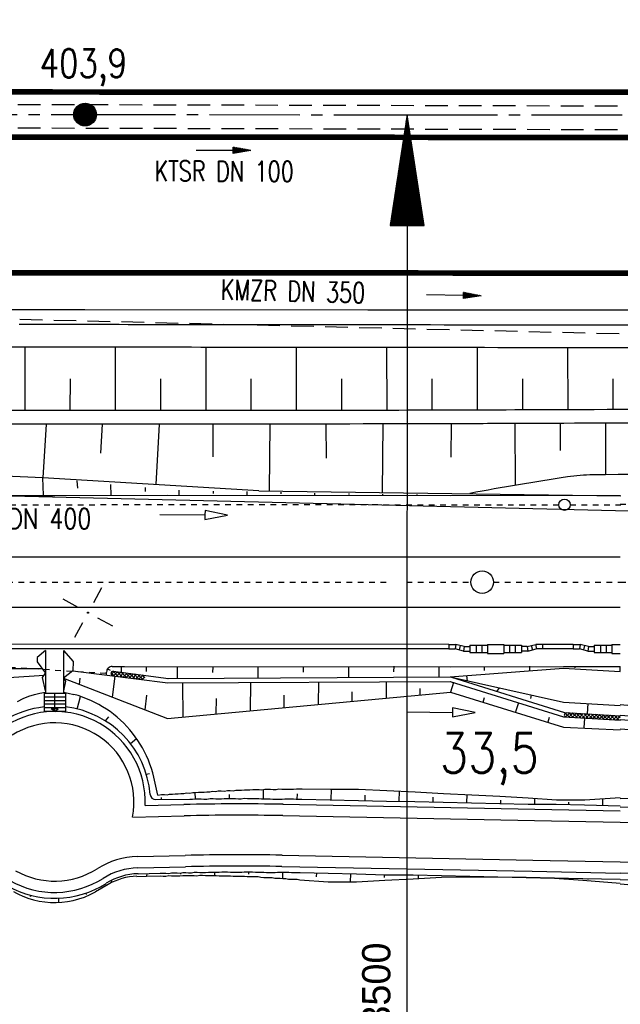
# Model space of a CAD drawing. Extents: x 0 to 1135, y 0 to 420.
# Tile 11 of 79: x 316 to 369, y 142 to 229. Entities that reach past the tile are written whole.
import ezdxf
from ezdxf.enums import TextEntityAlignment as Align

# ---------------------------------------------------------------- set-up
doc = ezdxf.new("R2010")
doc.units = 0
doc.header["$LTSCALE"] = 2
doc.header["$MEASUREMENT"] = 0
for name, pattern in [('ACAD_ISO03W100', [0.5, 0.25, -0.25]), ('ACAD_ISO10W100W', [0.5, 0.25, -0.25]), ('ACHSE', [5.5, 4, -0.5, 0.5, -0.5]), ('AUSGEZOGEN', [0]), ('GESTRICH-X2', [1.5, 1, -0.5])]:
    doc.linetypes.add(name, pattern=pattern)
doc.layers.get('0').update_dxf_attribs({"color": 8, "linetype": 'AUSGEZOGEN'})
for name, color, linetype in [('ACHSELEMENT', 8, 'AUSGEZOGEN'), ('ACHSETOP', 250, 'ACHSE'), ('Bahnachse', 7, 'CONTINUOUS'), ('BOESCHG', 8, 'AUSGEZOGEN'), ('Böschungen', 15, 'CONTINUOUS'), ('FBRTOP', 8, 'AUSGEZOGEN'), ('Gleisachse', 7, 'CONTINUOUS'), ('GRENZL-BAB', 7, 'AUSGEZOGEN'), ('HEKT_B', 250, 'CONTINUOUS'), ('Kabelanlagen', 15, 'CONTINUOUS'), ('KANAL', 200, 'GESTRICH-X2'), ('MULDE', 8, 'AUSGEZOGEN'), ('NETZ', 250, 'AUSGEZOGEN'), ('PFEIL', 200, 'CONTINUOUS'), ('Planung_SSF_Zugänglichkeit', 15, 'CONTINUOUS'), ('TEXTO', 200, 'CONTINUOUS'), ('Tiefenentwässerung', 15, 'CONTINUOUS'), ('Tiefenentwässerung_und_Sammelle', 15, 'CONTINUOUS'), ('WEG-BÖSCHUNGEN', 15, 'CONTINUOUS'), ('Wege', 15, 'CONTINUOUS')]:
    doc.layers.add(name, color=color, linetype=linetype)
doc.styles.add('ROMANS', font='romans.shx', dxfattribs={"width": 0.8})
doc.styles.add('UNIR-H', font='unir_h.shx', dxfattribs={"width": 0.8})

# ---------------------------------------------------------------- blocks, each defined once
blk = doc.blocks.new('IKR')
at = {"color": 0}
for p, q in [((0, 1), (0, 2.5)), ((-2.5, 0), (-1, 0)), ((1, 0), (2.5, 0)), ((0, -2.5), (0, -1))]:
    blk.add_line(p, q, dxfattribs=at)
blk.add_circle((0, 0), 0.05, dxfattribs=at)
blk.add_point((0, 0), dxfattribs=at)
blk = doc.blocks.new('*X17')
at = {"color": 0}
for p, q in [((212.234, 257.394), (213.242, 258.402)), ((212.236, 257.466), (213.169, 258.4)), ((212.237, 257.326), (213.31, 258.399)), ((212.244, 257.262), (213.373, 258.392)), ((212.244, 257.545), (213.09, 258.391)), ((212.254, 257.202), (213.434, 258.381)), ((212.261, 257.633), (213.003, 258.375)), ((212.268, 257.145), (213.491, 258.368)), ((212.284, 257.09), (213.545, 258.351)), ((212.29, 257.732), (212.903, 258.346)), ((212.303, 257.038), (213.597, 258.333)), ((212.324, 256.988), (213.647, 258.312)), ((212.343, 257.856), (212.779, 258.293)), ((212.347, 256.941), (213.694, 258.288)), ((212.372, 256.895), (213.74, 258.263)), ((212.399, 256.852), (213.783, 258.236)), ((212.428, 256.81), (213.825, 258.207)), ((212.459, 256.77), (213.865, 258.176)), ((212.492, 256.732), (213.903, 258.143)), ((212.526, 256.696), (213.939, 258.109)), ((212.563, 256.662), (213.974, 258.073)), ((212.601, 256.629), (214.006, 258.035)), ((212.64, 256.598), (214.037, 257.995)), ((212.682, 256.569), (214.066, 257.953)), ((212.726, 256.542), (214.093, 257.91)), ((212.771, 256.517), (214.119, 257.864)), ((212.819, 256.493), (214.142, 257.817)), ((212.868, 256.472), (214.163, 257.767)), ((212.92, 256.454), (214.182, 257.715)), ((212.975, 256.437), (214.198, 257.661)), ((213.032, 256.424), (214.211, 257.603)), ((213.092, 256.414), (214.222, 257.543)), ((213.156, 256.407), (214.229, 257.479)), ((213.224, 256.404), (214.232, 257.412)), ((213.296, 256.406), (214.23, 257.339)), ((213.375, 256.414), (214.222, 257.26)), ((213.463, 256.43), (214.205, 257.173)), ((213.563, 256.46), (214.176, 257.073)), ((213.686, 256.512), (214.123, 256.949))]:
    blk.add_line(p, q, dxfattribs=at)
blk = doc.blocks.new('SRMAST2')
at = {"color": 0}
blk.add_circle((0, 0), 0.999, dxfattribs=at)
blk.add_point((0, 0), dxfattribs=at)
blk.add_blockref('*X17', (-213.233, -257.403))
blk = doc.blocks.new('*X41')
at = {"color": 0}
for p, q in [((770.458, 144.345), (770.725, 144.611)), ((770.471, 144.428), (770.716, 144.673)), ((770.484, 144.512), (770.706, 144.734)), ((770.497, 144.595), (770.697, 144.795)), ((770.509, 144.679), (770.687, 144.857)), ((770.522, 144.762), (770.678, 144.918)), ((770.535, 144.846), (770.669, 144.979)), ((770.548, 144.929), (770.659, 145.041)), ((770.561, 145.013), (770.65, 145.102)), ((770.573, 145.096), (770.64, 145.163)), ((770.586, 145.18), (770.631, 145.225)), ((770.599, 145.263), (770.622, 145.286)), ((770.279, 143.176), (770.856, 143.753)), ((770.292, 143.259), (770.847, 143.814)), ((770.305, 143.343), (770.838, 143.875)), ((770.318, 143.426), (770.828, 143.937)), ((770.331, 143.51), (770.819, 143.998)), ((770.343, 143.593), (770.809, 144.059)), ((770.356, 143.677), (770.8, 144.121)), ((770.369, 143.76), (770.791, 144.182)), ((770.382, 143.844), (770.781, 144.243)), ((770.394, 143.927), (770.772, 144.305)), ((770.407, 144.011), (770.762, 144.366)), ((770.42, 144.094), (770.753, 144.427)), ((770.433, 144.178), (770.744, 144.489)), ((770.446, 144.261), (770.734, 144.55)), ((770.1, 142.007), (770.988, 142.894)), ((770.113, 142.091), (770.978, 142.956)), ((770.126, 142.174), (770.969, 143.017)), ((770.139, 142.258), (770.96, 143.078)), ((770.152, 142.341), (770.95, 143.14)), ((770.164, 142.425), (770.941, 143.201)), ((770.177, 142.508), (770.931, 143.262)), ((770.19, 142.592), (770.922, 143.324)), ((770.203, 142.675), (770.913, 143.385)), ((770.215, 142.758), (770.903, 143.446)), ((770.228, 142.842), (770.894, 143.508)), ((770.241, 142.925), (770.884, 143.569)), ((770.254, 143.009), (770.875, 143.63)), ((770.267, 143.092), (770.866, 143.692)), ((769.909, 140.755), (771.129, 141.974)), ((769.922, 140.838), (771.119, 142.036)), ((769.934, 140.922), (771.11, 142.097)), ((769.947, 141.005), (771.1, 142.158)), ((769.96, 141.089), (771.091, 142.22)), ((769.973, 141.172), (771.082, 142.281)), ((769.985, 141.256), (771.072, 142.342)), ((769.998, 141.339), (771.063, 142.404)), ((770.011, 141.423), (771.053, 142.465)), ((770.024, 141.506), (771.044, 142.526)), ((770.037, 141.59), (771.035, 142.588)), ((770.049, 141.673), (771.025, 142.649)), ((770.062, 141.757), (771.016, 142.71)), ((770.075, 141.84), (771.006, 142.772)), ((770.088, 141.924), (770.997, 142.833)), ((769.73, 139.586), (771.26, 141.116)), ((769.743, 139.669), (771.251, 141.177)), ((769.755, 139.753), (771.241, 141.239)), ((769.768, 139.836), (771.232, 141.3)), ((769.781, 139.92), (771.222, 141.361)), ((769.794, 140.003), (771.213, 141.423)), ((769.807, 140.087), (771.204, 141.484)), ((769.819, 140.17), (771.194, 141.545)), ((769.832, 140.254), (771.185, 141.607)), ((769.845, 140.337), (771.175, 141.668)), ((769.858, 140.421), (771.166, 141.729)), ((769.87, 140.504), (771.157, 141.79)), ((769.883, 140.588), (771.147, 141.852)), ((769.896, 140.671), (771.138, 141.913)), ((769.551, 138.417), (771.391, 140.257)), ((769.564, 138.501), (771.382, 140.319)), ((769.577, 138.584), (771.373, 140.38)), ((769.589, 138.667), (771.363, 140.441)), ((769.602, 138.751), (771.354, 140.503)), ((769.615, 138.834), (771.344, 140.564)), ((769.628, 138.918), (771.335, 140.625)), ((769.64, 139.001), (771.326, 140.687)), ((769.653, 139.085), (771.316, 140.748)), ((769.666, 139.168), (771.307, 140.809)), ((769.679, 139.252), (771.297, 140.871)), ((769.692, 139.335), (771.288, 140.932)), ((769.704, 139.419), (771.279, 140.993)), ((769.717, 139.502), (771.269, 141.055)), ((769.372, 137.248), (771.523, 139.399)), ((769.385, 137.332), (771.513, 139.46)), ((769.398, 137.415), (771.504, 139.521)), ((769.41, 137.499), (771.495, 139.583)), ((769.423, 137.582), (771.485, 139.644)), ((769.436, 137.666), (771.476, 139.705)), ((769.449, 137.749), (771.466, 139.767)), ((769.462, 137.833), (771.457, 139.828)), ((769.474, 137.916), (771.448, 139.889)), ((769.487, 138), (771.438, 139.951)), ((769.5, 138.083), (771.429, 140.012)), ((769.513, 138.167), (771.419, 140.073)), ((769.525, 138.25), (771.41, 140.135)), ((769.538, 138.334), (771.401, 140.196)), ((769.193, 136.079), (771.654, 138.54)), ((769.206, 136.163), (771.645, 138.602)), ((769.219, 136.246), (771.635, 138.663)), ((769.232, 136.33), (771.626, 138.724)), ((769.244, 136.413), (771.617, 138.786)), ((769.257, 136.497), (771.607, 138.847)), ((769.27, 136.58), (771.598, 138.908)), ((769.283, 136.664), (771.588, 138.97)), ((769.295, 136.747), (771.579, 139.031)), ((769.308, 136.831), (771.57, 139.092)), ((769.321, 136.914), (771.56, 139.154)), ((769.334, 136.998), (771.551, 139.215)), ((769.347, 137.081), (771.542, 139.276)), ((769.359, 137.165), (771.532, 139.338)), ((769.116, 135.578), (771.71, 138.172)), ((769.129, 135.662), (771.701, 138.234)), ((769.142, 135.745), (771.692, 138.295)), ((769.155, 135.829), (771.682, 138.356)), ((769.158, 135.549), (771.72, 138.111)), ((769.168, 135.912), (771.673, 138.418)), ((769.18, 135.996), (771.664, 138.479)), ((769.229, 135.549), (771.729, 138.05)), ((769.299, 135.549), (771.739, 137.988)), ((769.37, 135.549), (771.748, 137.927)), ((769.441, 135.549), (771.757, 137.866)), ((769.511, 135.549), (771.767, 137.804)), ((769.582, 135.549), (771.776, 137.743)), ((769.653, 135.549), (771.786, 137.682)), ((769.724, 135.549), (771.795, 137.62)), ((769.794, 135.549), (771.804, 137.559)), ((769.865, 135.549), (771.814, 137.498)), ((769.936, 135.549), (771.823, 137.436)), ((770.006, 135.549), (771.832, 137.375)), ((770.077, 135.549), (771.842, 137.314)), ((770.148, 135.549), (771.851, 137.252)), ((770.218, 135.549), (771.861, 137.191)), ((770.289, 135.549), (771.87, 137.13)), ((770.36, 135.549), (771.879, 137.069)), ((770.431, 135.549), (771.889, 137.007)), ((770.501, 135.549), (771.898, 136.946)), ((770.572, 135.549), (771.908, 136.885)), ((770.643, 135.549), (771.917, 136.823)), ((770.713, 135.549), (771.926, 136.762)), ((770.784, 135.549), (771.936, 136.701)), ((770.855, 135.549), (771.945, 136.639)), ((770.926, 135.549), (771.955, 136.578)), ((770.996, 135.549), (771.964, 136.517)), ((771.067, 135.549), (771.973, 136.455)), ((771.138, 135.549), (771.983, 136.394)), ((771.208, 135.549), (771.992, 136.333)), ((771.279, 135.549), (772.001, 136.271)), ((771.35, 135.549), (772.011, 136.21)), ((771.421, 135.549), (772.02, 136.149)), ((771.491, 135.549), (772.03, 136.087)), ((771.562, 135.549), (772.039, 136.026)), ((771.633, 135.549), (772.048, 135.965)), ((771.703, 135.549), (772.058, 135.903)), ((771.774, 135.549), (772.067, 135.842)), ((771.845, 135.549), (772.077, 135.781)), ((771.916, 135.549), (772.086, 135.719)), ((771.986, 135.549), (772.095, 135.658)), ((772.057, 135.549), (772.105, 135.597))]:
    blk.add_line(p, q, dxfattribs=at)
blk = doc.blocks.new('ELPFEIL')
for p, q in [((0, 0), (-1.5, -9.8)), ((0, 0), (0, -70)), ((1.5, -9.8), (0, 0)), ((-1.5, -9.8), (1.5, -9.8))]:
    blk.add_line(p, q)
blk.add_blockref('*X41', (-770.612, -145.349))
blk = doc.blocks.new('*X44')
at = {"color": 0, "linetype": 'ByBlock'}
for p, q in [((-796523, 900427), (-796244, 900706)), ((-795889, 900257), (-796350, 900719)), ((-796319, 900313), (-795962, 900670)), ((-796037, 900277), (-795680, 900634)), ((-795523, 900211), (-795986, 900673)), ((-795158, 900164), (-795621, 900626)), ((-796254, 900304), (-796535, 900585)), ((-795755, 900240), (-795398, 900598)), ((-795473, 900204), (-795116, 900562)), ((-794793, 900117), (-795256, 900580)), ((-795191, 900168), (-794834, 900525)), ((-794909, 900132), (-794552, 900489)), ((-794428, 900070), (-794891, 900533)), ((-794627, 900096), (-794270, 900453)), ((-794063, 900023), (-794526, 900486)), ((-794345, 900060), (-793988, 900417)), ((-793698, 899977), (-794161, 900439)), ((-794063, 900023), (-793706, 900381)), ((-793543, 900139), (-793796, 900392)), ((-793781, 899987), (-793531, 900237))]:
    blk.add_line(p, q, dxfattribs=at)
blk = doc.blocks.new('*X45')
at = {"color": 0, "linetype": 'ByBlock'}
for p, q in [((-756354, 896680), (-756477, 896802)), ((-756472, 896885), (-756282, 897075)), ((-756016, 896660), (-756441, 897085)), ((-756359, 896680), (-755982, 897056)), ((-755678, 896640), (-756102, 897064)), ((-756058, 896662), (-755683, 897038)), ((-755340, 896620), (-755763, 897043)), ((-755758, 896644), (-755383, 897019)), ((-755458, 896627), (-755084, 897001)), ((-755001, 896599), (-755424, 897022)), ((-755157, 896609), (-754784, 896982)), ((-754663, 896579), (-755084, 897001)), ((-754857, 896591), (-754484, 896963)), ((-754325, 896559), (-754745, 896980)), ((-754557, 896573), (-754185, 896945)), ((-753986, 896539), (-754406, 896959)), ((-754256, 896555), (-753885, 896926)), ((-753648, 896519), (-754067, 896937)), ((-753956, 896537), (-753586, 896908)), ((-753310, 896499), (-753727, 896916)), ((-753656, 896520), (-753286, 896889)), ((-752972, 896479), (-753388, 896895)), ((-753355, 896502), (-752986, 896870)), ((-753055, 896484), (-752687, 896852)), ((-752633, 896459), (-753049, 896874)), ((-752754, 896466), (-752387, 896833)), ((-752295, 896439), (-752710, 896853)), ((-752454, 896448), (-752088, 896815)), ((-751957, 896419), (-752370, 896832)), ((-752154, 896430), (-751788, 896796)), ((-751618, 896399), (-752031, 896811)), ((-751853, 896413), (-751517, 896749)), ((-751517, 896615), (-751692, 896790)), ((-751553, 896395), (-751517, 896431))]:
    blk.add_line(p, q, dxfattribs=at)
blk = doc.blocks.new('PFEIL2')
at = {"color": 0}
for p, q in [((0.88, 0.002), (-2.401, -0.012)), ((0.881, -0.271), (0.879, 0.276)), ((0.879, 0.276), (2.429, 0.009)), ((0.911, 0.27), (0.879, 0.265)), ((0.965, 0.261), (0.879, 0.246)), ((1.019, 0.252), (0.879, 0.228)), ((1.073, 0.242), (0.879, 0.209)), ((1.127, 0.233), (0.879, 0.191)), ((1.181, 0.224), (0.879, 0.172)), ((1.235, 0.214), (0.879, 0.154)), ((1.289, 0.205), (0.879, 0.135)), ((1.343, 0.196), (0.879, 0.117)), ((1.397, 0.187), (0.879, 0.098)), ((1.451, 0.177), (0.879, 0.08)), ((1.505, 0.168), (0.879, 0.061)), ((1.559, 0.159), (0.88, 0.043)), ((1.613, 0.149), (0.88, 0.024)), ((1.668, 0.14), (0.88, 0.006)), ((1.722, 0.131), (0.88, -0.013)), ((1.776, 0.121), (0.88, -0.031)), ((1.83, 0.112), (0.88, -0.05)), ((1.884, 0.103), (0.88, -0.068)), ((1.938, 0.094), (0.88, -0.087)), ((1.992, 0.084), (0.88, -0.105)), ((2.046, 0.075), (0.88, -0.124)), ((2.1, 0.066), (0.88, -0.142)), ((2.154, 0.056), (0.88, -0.161)), ((2.208, 0.047), (0.88, -0.179)), ((2.262, 0.038), (0.881, -0.198)), ((2.316, 0.029), (0.881, -0.216)), ((2.37, 0.019), (0.881, -0.235)), ((2.424, 0.01), (0.881, -0.253)), ((2.429, 0.009), (0.881, -0.271))]:
    blk.add_line(p, q, dxfattribs=at)

msp = doc.modelspace()

# ---------------------------------------------------------------- linework, layer by layer
at = {"layer": 'ACHSELEMENT'}
msp.add_line((350.446, 150.35), (350.436, 126.004), dxfattribs=at)
at = {"layer": 'ACHSETOP'}
msp.add_lwpolyline([(25, 220.371), (47.007, 220.371), (97.007, 220.371), (147.007, 220.371), (172.006, 220.371), (197.006, 220.371), (222.006, 220.371), (247.006, 220.371), (250.479, 220.371), (272.005, 220.37), (297.005, 220.366), (322.006, 220.36), (347.006, 220.351), (350.474, 220.35), (372.005, 220.341), (397.005, 220.33), (422.005, 220.32), (447.005, 220.309), (497.004, 220.287), (622.005, 220.234), (797.005, 220.158), (922.005, 220.105), (950, 220.093)], dxfattribs=at)
at = {"layer": 'Bahnachse', "linetype": 'ACAD_ISO10W100W'}
msp.add_line((369.305, 179.005), (376.643, 179.004), dxfattribs=at)
for points in [[(258.111, 179.024), (348.871, 179.004)], [(350.412, 179.004), (356.112, 179.002)], [(358.11, 179.002), (369.32, 178.999)]]:
    msp.add_lwpolyline(points, dxfattribs=at)
at = {"layer": 'Bahnachse', "linetype": 'Continuous'}
msp.add_circle((357.111, 178.997), 1, dxfattribs=at)
at = {"layer": 'BOESCHG'}
for p, q in [((316.679, 199.784), (316.675, 194.185)), ((324.676, 199.779), (324.675, 194.181)), ((332.674, 199.772), (332.675, 194.18)), ((340.669, 199.763), (340.675, 194.184)), ((348.663, 199.754), (348.675, 194.196)), ((356.656, 199.745), (356.675, 194.218)), ((364.651, 199.737), (364.675, 194.249)), ((320.676, 196.982), (320.675, 194.182)), ((328.675, 196.978), (328.675, 194.18)), ((336.674, 196.975), (336.675, 194.181)), ((344.67, 196.974), (344.675, 194.189)), ((352.667, 196.978), (352.675, 194.206)), ((360.664, 196.987), (360.675, 194.232)), ((368.663, 197), (368.675, 194.266)), ((360.001, 193.032), (360.022, 187.599)), ((364.001, 193.048), (364.011, 190.646)), ((368.001, 193.065), (368.021, 188.531))]:
    msp.add_line(p, q, dxfattribs=at)
for points in [[(240.26, 195.624, 0.000002), (211.79, 195.527, 0.000005), (200.503, 195.488, 0.000082)], [(460.233, 199.648, -0.025062), (458.972, 198.779, -0.042415), (458.262, 198.413, -0.018213), (455.348, 197.337, -0.059816), (454.418, 197.15, -0.002893), (452.571, 197.016, -0.001), (447.225, 196.669, -0.001765), (439.818, 196.229, 0.003053), (435.537, 195.964, 0.045481), (431.565, 195.327, -0.045299), (427.577, 194.687, -0.005577), (424.649, 194.518, -0.010247), (423.053, 194.477, -0.00104), (414.16, 194.447, 0.000731), (401.509, 194.412, 0.000107), (380.864, 194.321, -0.000119), (362.377, 194.24, -0.000936), (337.118, 194.182, -0.000577), (296.166, 194.213, -0.00252)], [(461.232, 199.305, -0.021814), (459.547, 198.162, -0.036959), (458.479, 197.609, -0.013509), (455.192, 196.306, -0.067241), (454.495, 196.153, -0.003706), (452.907, 196.035, -0.001048), (447.288, 195.671, -0.001936), (439.231, 195.197, 0.004351), (435.646, 194.968, 0.03735), (432.301, 194.473, -0.027034), (427.697, 193.694, -0.005773), (424.132, 193.329, -0.019952), (423.096, 193.277, -0.002707), (416.8, 193.244, 0.001115), (401.514, 193.212, 0.000068), (377.865, 193.107, -0.000104), (362.38, 193.04, -0.000237), (356.001, 193.017, -0.000576)], [(356.001, 193.017, -0.000699), (337.155, 192.983, -0.000576), (296.159, 193.013, -0.002521), (287.085, 193.076, -0.003211), (279.963, 193.207, -0.007018), (278.52, 193.263, 0.028424)], [(356.021, 186.885, -0.008995), (364.642, 188.338, -0.034523), (366.915, 188.52, -0.005771), (384.577, 188.509, 0.006002), (401.561, 188.506, 0.012804), (416.758, 189.075, -0.034322), (422.437, 189.043, -0.074028), (424.16, 188.654, 0.044479), (426.974, 187.843, 0.037238), (428.015, 187.72, 0.020695), (429.9, 187.716)]]:
    msp.add_lwpolyline(points, format="xyb", dxfattribs=at)
at = {"layer": 'Böschungen', "linetype": 'Continuous'}
for p, q in [((318.286, 188.24), (286.878, 189.459)), ((337.369, 187.07), (318.286, 188.24)), ((337.369, 187.07), (369.377, 186.646)), ((323.908, 170.788), (323.908, 171.047)), ((324.002, 171.339), (324.217, 171.216)), ((324.409, 171.547), (325.489, 171.546)), ((324.462, 170.72), (324.461, 170.717)), ((324.497, 171.116), (329.377, 170.489)), ((325.199, 171.546), (325.186, 171.027)), ((327.397, 171.545), (327.415, 171.089)), ((330.16, 171.542), (330.16, 170.498)), ((354.398, 170.605), (364.377, 167.481)), ((358.616, 169.657), (358.421, 169.346)), ((361.44, 169.026), (361.371, 168.715)), ((379.32, 167.331), (369.32, 168.137)), ((379.185, 166.037), (369.319, 166.833)), ((379.195, 166.436), (369.32, 167.208)), ((379.15, 165.187), (369.319, 165.999))]:
    msp.add_line(p, q, dxfattribs=at)
for points in [[(318.559, 192.985), (318.274, 188.241)], [(323.415, 190.419), (323.562, 192.982)], [(328.563, 192.981), (328.273, 187.628)], [(333.339, 190.094), (333.331, 192.981)], [(338.328, 192.983), (338.276, 187.058)], [(343.339, 189.981), (343.332, 192.988)], [(348.329, 192.996), (348.275, 186.926)], [(354.381, 190.061), (354.41, 193.012)], [(318.322, 186.69), (318.286, 188.24)], [(321.283, 187.964), (321.328, 187.314)], [(324.322, 186.687), (324.281, 187.638)], [(327.328, 187.361), (327.325, 187.011)], [(25, 186.683), (29.311, 186.68), (54.312, 186.71), (79.313, 186.69), (104.314, 186.671), (129.315, 186.701), (154.316, 186.681), (179.317, 186.712), (204.318, 186.692), (229.318, 186.672), (254.32, 186.702), (269.32, 186.671), (274.32, 186.677), (279.32, 186.683), (304.321, 186.663), (315.322, 186.666), (319.322, 186.681), (329.322, 186.693), (354.323, 186.674), (364.324, 186.686), (369.321, 186.675)], [(330.322, 186.685), (330.326, 187.135)], [(333.326, 187.058), (333.324, 186.858)], [(336.323, 186.682), (336.326, 187.032)], [(339.325, 186.956), (339.324, 186.806)], [(342.323, 186.679), (342.325, 186.879)], [(345.324, 186.853), (345.323, 186.753)], [(348.323, 186.676), (348.324, 186.776)], [(351.324, 186.75), (351.323, 186.7)], [(25, 171.382), (29.326, 171.379), (54.327, 171.409), (79.278, 171.39), (104.279, 171.37), (129.28, 171.401), (154.281, 171.381), (179.282, 171.411), (204.283, 171.392), (229.284, 171.372), (254.285, 171.402), (269.285, 171.37), (274.286, 171.376), (279.286, 171.382), (304.287, 171.363), (315.287, 171.366), (318.192, 171.377)], [(25, 165.067), (29.324, 165.479), (54.29, 167.159), (79.297, 167.84), (104.301, 168.22), (129.305, 168.5), (154.303, 168.131), (179.302, 167.961), (204.313, 163.441), (229.31, 168.672), (254.311, 168.652), (269.316, 169.17), (274.316, 169.126), (279.318, 169.332), (304.323, 169.812), (315.28, 170.566), (318.381, 170.771)], [(320.921, 171.171), (329.326, 170.093), (354.279, 170.223), (364.301, 167.085), (369.325, 166.787)], [(324.409, 171.547), (354.29, 171.523), (364.291, 171.536), (369.32, 171.542)], [(329.28, 170.493), (354.282, 170.623), (364.289, 171.386), (369.32, 171.09)], [(329.28, 170.493), (354.282, 170.623), (364.289, 171.386), (369.32, 171.09)], [(333.289, 171.508), (333.285, 171.008)], [(337.289, 171.523), (337.281, 170.523)], [(341.29, 171.538), (341.285, 171.038)], [(345.29, 171.553), (345.281, 170.553)], [(349.29, 171.567), (349.286, 171.067)], [(353.29, 171.532), (353.282, 170.632)], [(357.29, 171.547), (357.287, 171.197)], [(361.291, 171.562), (361.287, 171.162)], [(365.29, 171.527), (365.29, 171.427)], [(369.291, 171.542), (369.287, 171.092)], [(320.105, 170.512), (329.299, 166.943), (354.32, 169.273), (364.294, 166.185), (369.315, 165.95)], [(321.525, 169.961), (321.58, 170.511)], [(324.632, 170.684), (324.415, 168.836)], [(329.28, 170.493), (354.282, 170.623), (364.313, 168.385), (369.32, 168.091)], [(330.626, 170.081), (330.65, 167.031)], [(336.627, 170.129), (336.605, 167.629)], [(342.628, 170.176), (342.61, 168.176)], [(348.628, 170.173), (348.615, 168.723)], [(354.578, 170.121), (354.32, 169.273)], [(355.733, 170.711), (355.779, 170.26)], [(327.306, 167.71), (327.467, 169.009)], [(339.608, 167.902), (339.617, 169.002)], [(345.613, 168.45), (345.62, 169.3)], [(351.618, 169.047), (351.623, 169.597)], [(333.603, 167.355), (333.614, 168.705)], [(357.213, 168.398), (357.316, 168.797)], [(360.312, 168.32), (360.055, 167.523)], [(366.462, 168.266), (366.404, 167.367)], [(350.494, 167.533), (354.494, 167.484), (354.489, 167.084), (356.494, 167.46), (354.499, 167.884), (354.494, 167.484)], [(364.377, 167.481), (369.32, 167.174)], [(362.948, 166.647), (363.051, 167.046)], [(366.151, 166.969), (366.093, 166.12)]]:
    msp.add_lwpolyline(points, dxfattribs=at)
msp.add_arc((324.408, 171.047), 0.5, 89.9549, 179.99653, dxfattribs=at)
at = {"layer": 'FBRTOP', "const_width": 0.5}
for points in [[(159.506, 218.371, 0.000005), (172.006, 218.371, 0.000002), (185.995, 218.371, 0.000002), (197.006, 218.371, 0.000005), (209.506, 218.371, -0.000006), (222.006, 218.371, -0.000002), (236.976, 218.371, -0.000002), (247.006, 218.371)], [(250.479, 222.371, -0.000002), (263.664, 222.37, -0.000002), (272.005, 222.37, -0.000033)], [(159.506, 222.371, 0.000005), (172.006, 222.371, 0.000002), (185.995, 222.371, 0.000002), (197.006, 222.371, 0.000005), (209.506, 222.371, -0.000006), (222.006, 222.371, -0.000002), (236.976, 222.371, -0.000003), (247.006, 222.371)], [(277.692, 222.37, -0.00001), (297.005, 222.366, -0.000009), (311.07, 222.363, -0.000011), (322.006, 222.36, -0.00004), (334.506, 222.355, 0.000056), (347.007, 222.351, 0.000011), (348.74, 222.351, -0.000027), (350.474, 222.35, -0.00003), (355.78, 222.348, -0.00001), (372.005, 222.341, -0.000005), (384.506, 222.336, 0.000013), (397.006, 222.33, 0.000004), (409.506, 222.325, -0.000007), (422.006, 222.32, -0.000002), (434.506, 222.314, 0.000003), (447.005, 222.309), (481.396, 222.294, 0)], [(277.691, 218.37, -0.00001), (297.005, 218.366, -0.000009), (311.07, 218.363, -0.000011), (322.005, 218.36, -0.00004), (334.505, 218.355, 0.000056), (347.005, 218.351, 0.000011), (348.739, 218.351, -0.000027), (350.473, 218.35, -0.00003), (355.779, 218.348, -0.00001), (372.004, 218.341, -0.000005), (384.504, 218.336, 0.000013), (397.004, 218.33, 0.000004), (409.504, 218.325, -0.000007), (422.005, 218.32, -0.000002), (434.504, 218.314, 0.000003), (447.004, 218.309), (478.458, 218.295, 0)], [(250.479, 218.371, -0.000002), (263.664, 218.37, -0.000003), (272.005, 218.37, -0.000033)]]:
    msp.add_lwpolyline(points, format="xyb", dxfattribs=at)
msp.add_lwpolyline([(25, 206.371), (47.007, 206.371), (97.007, 206.371), (147.007, 206.371), (172.005, 206.371), (197.006, 206.371), (222.006, 206.371), (247.006, 206.371), (250.479, 206.371), (272.005, 206.37), (297.003, 206.366), (322.002, 206.36), (347.001, 206.351), (350.471, 206.35), (371.999, 206.341), (396.998, 206.33), (421.999, 206.32), (446.999, 206.309), (496.998, 206.287), (621.999, 206.234)], dxfattribs=at)
at = {"layer": 'FBRTOP'}
msp.add_lwpolyline([(25, 203.121), (47.007, 203.121), (97.007, 203.121), (147.007, 203.121), (172.005, 203.121), (197.006, 203.121), (222.006, 203.121), (247.006, 203.121), (250.479, 203.121), (272.005, 203.12), (297.002, 203.116), (322.001, 203.11), (347, 203.101), (350.47, 203.1), (371.998, 203.091), (396.997, 203.08), (421.998, 203.07), (446.997, 203.059), (461.466, 203.053)], dxfattribs=at)
at = {"layer": 'Gleisachse', "linetype": 'Continuous'}
for p, q in [((25, 181.269), (369.305, 181.249)), ((369.305, 176.749), (25, 176.769))]:
    msp.add_line(p, q, dxfattribs=at)
at = {"layer": 'GRENZL-BAB'}
msp.add_line((282.915, 187.419), (447.231, 183.448), dxfattribs=at)
at = {"layer": 'Kabelanlagen', "linetype": 'Continuous'}
for p, q in [((354.161, 173.5), (223.45, 173.508)), ((354.161, 173.5), (354.161, 173.1)), ((354.161, 173.5), (354.77, 173.5)), ((354.77, 173.5), (354.718, 173.1)), ((355.517, 173.3), (354.77, 173.5)), ((355.169, 173.393), (355.065, 173.006)), ((356.021, 173.425), (357.581, 173.425)), ((356.021, 173.425), (356.021, 172.775)), ((356.581, 173.425), (356.581, 172.775)), ((357.081, 173.425), (357.081, 172.775)), ((357.581, 173.5), (357.581, 172.7)), ((357.581, 173.5), (359.031, 173.5)), ((359.031, 173.5), (359.031, 172.7)), ((359.031, 173.425), (360.591, 173.425)), ((359.531, 173.425), (359.531, 172.775)), ((360.031, 173.425), (360.031, 172.775)), ((360.591, 173.425), (360.591, 172.775)), ((361.095, 173.3), (361.841, 173.5)), ((361.443, 173.393), (361.546, 173.007)), ((362.45, 173.5), (361.841, 173.5)), ((361.841, 173.5), (361.894, 173.1)), ((365.161, 173.499), (362.45, 173.5)), ((362.45, 173.499), (362.45, 173.099)), ((365.161, 173.499), (365.77, 173.5)), ((365.161, 173.499), (365.161, 173.099)), ((365.77, 173.5), (365.718, 173.1)), ((366.517, 173.3), (365.77, 173.5)), ((366.169, 173.393), (366.065, 173.006)), ((367.021, 173.425), (368.581, 173.425)), ((367.021, 173.425), (367.021, 172.775)), ((367.581, 173.425), (367.581, 172.775)), ((368.081, 173.425), (368.081, 172.775)), ((368.581, 173.5), (368.581, 172.7)), ((368.581, 173.5), (369.306, 173.5)), ((354.161, 173.1), (223.45, 173.108)), ((354.161, 173.1), (354.718, 173.1)), ((355.464, 172.9), (354.718, 173.1)), ((355.517, 173.3), (355.464, 172.9)), ((355.464, 172.9), (356.021, 172.9)), ((355.517, 173.3), (356.021, 173.3)), ((356.021, 172.775), (357.581, 172.775)), ((357.581, 172.7), (359.031, 172.7)), ((359.031, 172.775), (360.591, 172.775)), ((361.095, 173.3), (360.591, 173.3)), ((361.148, 172.9), (360.591, 172.9)), ((361.095, 173.3), (361.148, 172.9)), ((361.148, 172.9), (361.894, 173.1)), ((362.45, 173.1), (361.894, 173.1)), ((365.161, 173.099), (362.45, 173.1)), ((365.161, 173.099), (365.718, 173.1)), ((366.464, 172.9), (365.718, 173.1)), ((366.517, 173.3), (366.464, 172.9)), ((366.464, 172.9), (367.021, 172.9)), ((366.517, 173.3), (367.021, 173.3)), ((367.021, 172.775), (368.581, 172.775)), ((368.581, 172.7), (369.306, 172.7))]:
    msp.add_line(p, q, dxfattribs=at)
at = {"layer": 'KANAL'}
for p, q in [((274.062, 221.373), (374.324, 221.119)), ((274.079, 219.302), (374.717, 219.023)), ((316.236, 202.261), (379.15, 200.745))]:
    msp.add_line(p, q, dxfattribs=at)
at = {"layer": 'MULDE'}
for points in [[(460.238, 201.648, 0.000151), (444.565, 201.698, 0.000622), (440.756, 201.704, 0.000012), (385.74, 201.721, -0.000116), (379.915, 201.724, -0.000115), (341.837, 201.762, 0.000171), (316.222, 201.785, 0), (316.172, 201.785, -0.000012)], [(460.233, 199.648, 0.000151), (444.561, 199.698, 0.000622), (440.753, 199.704, 0.000012), (385.739, 199.721, -0.000116), (379.914, 199.724, -0.000115), (341.837, 199.762, 0.000171), (316.221, 199.785, 0.000322), (267.334, 199.779, -0.000293), (218.446, 199.774, -0.000016), (166.947, 199.8, 0.000005), (115.448, 199.827, 0.000002), (103.455, 199.833, 0.000015)]]:
    msp.add_lwpolyline(points, format="xyb", dxfattribs=at)
at = {"layer": 'Planung_SSF_Zugänglichkeit', "linetype": 'Continuous'}
for p, q in [((318.505, 172.952), (317.769, 172.345)), ((318.505, 172.952), (318.505, 169.155)), ((320.105, 172.952), (320.105, 169.155)), ((320.105, 172.952), (320.956, 171.983)), ((317.769, 172.345), (317.771, 171.95)), ((317.771, 171.95), (318.505, 170.952)), ((320.956, 171.983), (320.921, 171.171)), ((318.24, 170.566), (318.505, 170.952)), ((320.921, 171.171), (320.105, 170.512)), ((318.505, 169.381), (318.24, 170.566)), ((320.105, 170.512), (320.289, 170.257)), ((320.289, 170.257), (320.105, 169.376)), ((320.279, 169.155), (318.379, 169.155)), ((318.379, 169.155), (318.379, 167.555)), ((319.325, 167.555), (319.325, 169.155)), ((320.279, 169.155), (320.279, 167.555)), ((320.279, 168.835), (318.379, 168.835)), ((320.279, 168.515), (318.379, 168.515)), ((320.279, 168.195), (318.379, 168.195)), ((320.279, 167.875), (318.379, 167.875)), ((320.279, 167.555), (318.379, 167.555)), ((319.329, 167.555), (319.023, 167.8)), ((319.023, 167.8), (319.325, 167.8)), ((319.322, 167.555), (319.628, 167.8)), ((319.628, 167.8), (319.325, 167.8))]:
    msp.add_line(p, q, dxfattribs=at)
at = {"layer": 'Tiefenentwässerung', "linetype": 'ACAD_ISO03W100'}
msp.add_line((304.394, 172.173), (324.291, 170.919), dxfattribs=at)
for points in [[(279.886, 185.84), (304.379, 185.828), (329.387, 185.865), (354.394, 185.853), (363.89, 185.848)], [(364.885, 185.848), (369.377, 185.845)]]:
    msp.add_lwpolyline(points, dxfattribs=at)
at = {"layer": 'Tiefenentwässerung', "linetype": 'Continuous'}
msp.add_lwpolyline([(328.608, 184.996), (332.608, 184.947), (332.603, 184.547), (334.608, 184.923), (332.613, 185.347), (332.608, 184.947)], dxfattribs=at)
msp.add_circle((364.386, 185.848), 0.5, dxfattribs=at)
for centre, start, end in [((324.491, 170.916), 88.17078, 179.99653), ((324.491, 170.918), 179.99653, 261.68448)]:
    msp.add_arc(centre, 0.2, start, end, dxfattribs=at)
at = {"layer": 'Tiefenentwässerung_und_Sammelle', "linetype": 'ACAD_ISO03W100'}
msp.add_line((369.301, 185.894), (379.325, 185.889), dxfattribs=at)
at = {"layer": 'WEG-BÖSCHUNGEN', "linetype": 'Continuous'}
for p, q in [((321.314, 167.779), (321.617, 168.895)), ((323.823, 166.721), (324.099, 167.077)), ((326.028, 164.719), (326.568, 165.16)), ((327.418, 162.022), (327.702, 162.082)), ((328.264, 159.764), (331.265, 159.799)), ((369.319, 159.871), (371.191, 159.91)), ((369.319, 159.126), (371.184, 159.11)), ((324.291, 152.592), (324.389, 152.446)), ((326.596, 152.978), (327.447, 152.992)), ((326.693, 153.212), (328.654, 153.261)), ((369.319, 152.71), (371.028, 152.661)), ((324.038, 152.257), (322.942, 151.61)), ((369.319, 152.312), (371.023, 152.161)), ((317.201, 151.304), (317.156, 151.152)), ((319.647, 151.041), (319.658, 150.672)), ((322.07, 151.49), (322.119, 151.364))]:
    msp.add_line(p, q, dxfattribs=at)
for points in [[(316.038, 168.445), (316.532, 168.702), (317.027, 168.91), (317.524, 169.073), (318.021, 169.193), (318.505, 169.27)], [(320.105, 169.259), (320.522, 169.192), (321.025, 169.071)], [(328.427, 160.15), (328.084, 161.759), (327.986, 162.142), (327.873, 162.521), (327.746, 162.895), (327.603, 163.263), (327.446, 163.626), (327.274, 163.982), (327.088, 164.331), (326.889, 164.672), (326.676, 165.005), (326.45, 165.329), (326.212, 165.644), (325.961, 165.949), (325.698, 166.244), (325.423, 166.529), (325.138, 166.802), (324.842, 167.063), (324.535, 167.313), (324.219, 167.55), (323.894, 167.774), (323.56, 167.985), (323.218, 168.183), (322.868, 168.367), (322.511, 168.537), (322.148, 168.692), (321.778, 168.833), (321.404, 168.96), (321.025, 169.071)], [(328.427, 160.15), (328.774, 160.21), (329.024, 160.204), (329.274, 160.198), (329.475, 160.243), (329.725, 160.237), (329.976, 160.281), (330.226, 160.275), (330.477, 160.319), (330.727, 160.313), (330.979, 160.356), (331.278, 160.349), (331.53, 160.393), (331.78, 160.387), (332.031, 160.431), (332.281, 160.425), (332.531, 160.418), (332.782, 160.462), (333.032, 160.456), (333.283, 160.5), (333.533, 160.494), (333.784, 160.538), (334.034, 160.532), (334.334, 160.524), (334.585, 160.568), (334.835, 160.562), (335.085, 160.556), (335.336, 160.6), (335.586, 160.594), (335.836, 160.588), (336.087, 160.632), (336.337, 160.625), (336.587, 160.619), (336.838, 160.663), (337.138, 160.656), (337.388, 160.65), (337.638, 160.644), (337.889, 160.687), (338.139, 160.681), (338.389, 160.675), (338.638, 160.669), (338.888, 160.663), (339.14, 160.707), (339.389, 160.701), (339.689, 160.693), (339.939, 160.687), (340.189, 160.681), (340.439, 160.675), (340.69, 160.719), (340.94, 160.713), (341.19, 160.707), (343.691, 160.695), (346.191, 160.684), (348.689, 160.573), (351.187, 160.462), (353.684, 160.301), (356.182, 160.19), (358.68, 160.078), (361.177, 159.917), (363.674, 159.756), (366.174, 159.745), (369.319, 159.953)], [(331.766, 159.837), (331.73, 160.388)], [(337.768, 159.84), (337.787, 160.64)], [(340.768, 159.817), (340.779, 160.267)], [(343.767, 159.743), (343.791, 160.693)], [(349.766, 159.596), (349.789, 160.546)], [(328.763, 159.76), (328.768, 159.96)], [(331.265, 159.799), (331.515, 159.793), (331.766, 159.837), (332.016, 159.831), (332.266, 159.825), (332.516, 159.819), (332.766, 159.813), (333.067, 159.855), (333.317, 159.849), (333.567, 159.843), (333.817, 159.837), (334.067, 159.831), (334.318, 159.875), (334.568, 159.868), (334.818, 159.862), (335.067, 159.856), (335.317, 159.85), (335.567, 159.844), (335.817, 159.838), (336.068, 159.882), (336.368, 159.874), (336.618, 159.868), (336.868, 159.862), (337.118, 159.856), (337.368, 159.85), (337.618, 159.844), (337.868, 159.838), (338.118, 159.832), (338.368, 159.825), (338.618, 159.819), (338.868, 159.813), (339.118, 159.807), (339.417, 159.8), (339.669, 159.844), (339.918, 159.837), (340.168, 159.831), (340.418, 159.825), (340.668, 159.819), (340.918, 159.813), (341.168, 159.807), (343.667, 159.746), (346.167, 159.685), (348.666, 159.623), (351.166, 159.612), (353.666, 159.551), (356.165, 159.49), (358.664, 159.429), (361.163, 159.367), (363.664, 159.356), (366.163, 159.295), (369.319, 159.218)], [(334.768, 159.864), (334.776, 160.213)], [(346.766, 159.67), (346.779, 160.17)], [(352.766, 159.573), (352.776, 159.973)], [(355.765, 159.5), (355.782, 160.199)], [(358.764, 159.426), (358.771, 159.726)], [(361.764, 159.403), (361.775, 159.853)], [(364.763, 159.329), (364.768, 159.529)], [(367.763, 159.256), (367.777, 159.856)], [(328.654, 153.261), (328.904, 153.255), (329.154, 153.249), (329.404, 153.243), (329.655, 153.287), (329.905, 153.281), (330.155, 153.275), (330.405, 153.268), (330.656, 153.312), (330.906, 153.306), (331.156, 153.3), (331.406, 153.294), (331.657, 153.338), (331.907, 153.332), (332.157, 153.326), (332.407, 153.319), (332.657, 153.313), (332.908, 153.357), (333.108, 153.352), (333.358, 153.346), (333.608, 153.34), (333.857, 153.334), (334.109, 153.378), (334.359, 153.372), (334.609, 153.366), (334.858, 153.359), (335.108, 153.353), (335.358, 153.347), (335.608, 153.341), (335.858, 153.335), (336.059, 153.38), (336.309, 153.374), (336.559, 153.368), (336.809, 153.362), (337.059, 153.356), (337.309, 153.349), (337.559, 153.343), (337.809, 153.337), (338.059, 153.331), (338.309, 153.325), (338.559, 153.319), (338.808, 153.313), (339.01, 153.358), (339.26, 153.352), (339.509, 153.346), (339.759, 153.339), (340.009, 153.333), (340.259, 153.327), (340.509, 153.321), (340.759, 153.315), (341.009, 153.309), (343.508, 153.248), (346.008, 153.186), (348.507, 153.125), (351.007, 153.114), (353.507, 153.053), (356.006, 152.992), (358.505, 152.931), (361.005, 152.919), (363.505, 152.858), (366.004, 152.797), (369.319, 152.716)], [(333.458, 153.344), (333.45, 153.044)], [(336.459, 153.37), (336.454, 153.17)], [(339.46, 153.347), (339.446, 152.797)], [(327.453, 153.241), (327.447, 152.991)], [(327.447, 152.992), (328.648, 153.011), (328.898, 153.005), (329.148, 152.999), (329.399, 153.043), (329.649, 153.037), (329.899, 153.031), (330.149, 153.025), (330.399, 153.018), (330.65, 153.062), (330.9, 153.056), (331.15, 153.05), (331.4, 153.044), (331.65, 153.038), (331.9, 153.032), (332.151, 153.076), (332.401, 153.069), (332.651, 153.063), (332.9, 153.057), (333.15, 153.051), (333.4, 153.045), (333.6, 153.04), (333.85, 153.034), (334.1, 153.028), (334.35, 153.022), (334.6, 153.016), (334.85, 153.01), (335.1, 153.003), (335.35, 152.997), (335.6, 152.991), (335.85, 152.985), (336.099, 152.979), (336.349, 152.973), (336.549, 152.968), (336.799, 152.962), (337.049, 152.956), (337.299, 152.95), (337.548, 152.893), (337.798, 152.887), (338.048, 152.881), (338.298, 152.875), (338.548, 152.869), (338.796, 152.813), (339.046, 152.807), (339.246, 152.802), (339.496, 152.796), (339.746, 152.79), (339.995, 152.734), (340.245, 152.727), (340.494, 152.721), (340.744, 152.715), (340.993, 152.659), (343.49, 152.498), (345.99, 152.487), (348.495, 152.625), (350.999, 152.764), (353.503, 152.903), (356.005, 152.942), (358.505, 152.931), (361.004, 152.869), (363.504, 152.808), (366, 152.647), (369.319, 152.381)], [(330.455, 153.267), (330.452, 153.167)], [(342.459, 153.273), (342.45, 152.923)], [(345.458, 153.2), (345.441, 152.5)], [(348.457, 153.127), (348.451, 152.877)], [(351.457, 153.103), (351.45, 152.803)], [(354.456, 153.03), (354.455, 152.98)], [(357.455, 152.956), (357.454, 152.906)], [(363.455, 152.859), (363.454, 152.809)], [(366.454, 152.786), (366.451, 152.686)], [(315.691, 151.622), (315.943, 151.495), (316.194, 151.368), (316.449, 151.248), (316.954, 151.049), (317.457, 150.893), (317.96, 150.783), (318.462, 150.709), (318.963, 150.67), (319.463, 150.664), (319.963, 150.692), (320.462, 150.754), (320.959, 150.849), (321.456, 150.98), (321.953, 151.149), (322.448, 151.357), (322.942, 151.61)]]:
    msp.add_lwpolyline(points, dxfattribs=at)
for centre, radius, start, end in [((319.326, 159.555), 8.46, 96.42728, 121.21444), ((319.326, 159.555), 8.46, 4.53347, 83.53224), ((328.258, 160.264), 0.5, 184.53347, 270.68013), ((326.831, 147.714), 5.5, 91.44352, 122.36651), ((326.681, 147.779), 5.2, 90.9349, 120.54415), ((319.326, 159.555), 8.52, 240.52053, 302.36651)]:
    msp.add_arc(centre, radius, start, end, dxfattribs=at)
at = {"layer": 'Wege', "linetype": 'Continuous'}
for p, q in [((327.32, 159.246), (330.751, 159.328)), ((339.504, 159.348), (361.779, 158.917)), ((361.779, 158.917), (369.319, 158.771)), ((326.221, 158.219), (330.775, 158.328)), ((339.485, 158.348), (361.734, 157.918)), ((361.734, 157.918), (369.319, 157.771)), ((369.319, 157.775), (407.91, 156.987)), ((326.654, 154.729), (330.858, 154.829)), ((339.417, 154.848), (361.574, 154.42)), ((361.574, 154.42), (369.319, 154.271)), ((369.319, 154.274), (417.858, 153.283)), ((326.678, 153.729), (330.882, 153.829)), ((339.398, 153.849), (361.528, 153.421)), ((361.528, 153.421), (369.319, 153.27)), ((369.319, 153.274), (417.838, 152.283))]:
    msp.add_line(p, q, dxfattribs=at)
for centre, radius, start, end in [((319.326, 159.555), 8, 357.78332, 122.48208), ((319.326, 159.555), 7, 348.99302, 122.53242), ((335.587, -43.364), 202.75, 88.89291, 91.36664), ((335.587, -43.364), 201.75, 88.89291, 91.36664), ((326.821, 147.731), 7, 91.36664, 122.36936), ((335.587, -43.364), 198.25, 88.89291, 91.36664), ((319.326, 159.555), 7, 240.36392, 302.36936), ((326.821, 147.731), 6, 91.36664, 122.36936), ((335.587, -43.364), 197.25, 88.89291, 91.36664), ((319.326, 159.555), 8, 240.36392, 302.36936)]:
    msp.add_arc(centre, radius, start, end, dxfattribs=at)

# ---------------------------------------------------------------- block references
at = {"layer": 'ACHSELEMENT', "rotation": 359.9767735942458}
msp.add_blockref('ELPFEIL', (350.474, 220.35), dxfattribs=at)
at = {"layer": 'Böschungen', "linetype": 'Continuous', "xscale": 0.001000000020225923, "yscale": 0.0009999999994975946, "zscale": 0.001, "rotation": 359.9965315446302}
for name in ['*X44', '*X45']:
    msp.add_blockref(name, (1120.782, -729.651), dxfattribs=at)
at = {"layer": 'HEKT_B', "rotation": 61.59653548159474}
msp.add_blockref('SRMAST2', (322.006, 220.36), dxfattribs=at)
at = {"layer": 'NETZ', "rotation": 151.5965}
msp.add_blockref('IKR', (322.267, 176.297), dxfattribs=at)
at = {"layer": 'PFEIL'}
for p, rotation in [((334.227, 217.194), 359.8528354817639), ((354.583, 204.372), 358.6227354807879)]:
    msp.add_blockref('PFEIL2', p, dxfattribs=dict(at, rotation=rotation))

# ---------------------------------------------------------------- texts
at = {"layer": 'ACHSELEMENT', "style": 'UNIR-H'}
msp.add_text('R = 233500', height=2.5, rotation=90.00245, dxfattribs=at).set_placement((348.997, 129.741))
at = {"layer": 'Bahnachse', "linetype": 'Continuous', "style": 'ROMANS', "oblique": 360, "width": 0.8337}
msp.add_text('33,5', height=3.5, rotation=359.99653, dxfattribs=at).set_placement((353.367, 162.148))
at = {"layer": 'HEKT_B', "style": 'ROMANS', "width": 0.8}
msp.add_text('403,9', height=2.5, rotation=359.98244, dxfattribs=at).set_placement((317.999, 223.653))
at = {"layer": 'TEXTO', "style": 'ROMANS', "width": 0.75}
for s, rotation, p in [('KTSR DN 100', 359.85284, (334.299, 214.455)), ('KMZR DN 350', 358.62274, (340.362, 203.839))]:
    msp.add_text(s, height=1.8, rotation=rotation, dxfattribs=at).set_placement(p, align=Align.CENTER)
at = {"layer": 'Tiefenentwässerung', "linetype": 'Continuous', "style": 'ROMANS', "oblique": 360, "width": 0.8}
msp.add_text('TSR DN 200 + SL DN 400', height=1.8, rotation=359.99653, dxfattribs=at).set_placement((296.51, 183.718))

doc.saveas('drawing.dxf')
